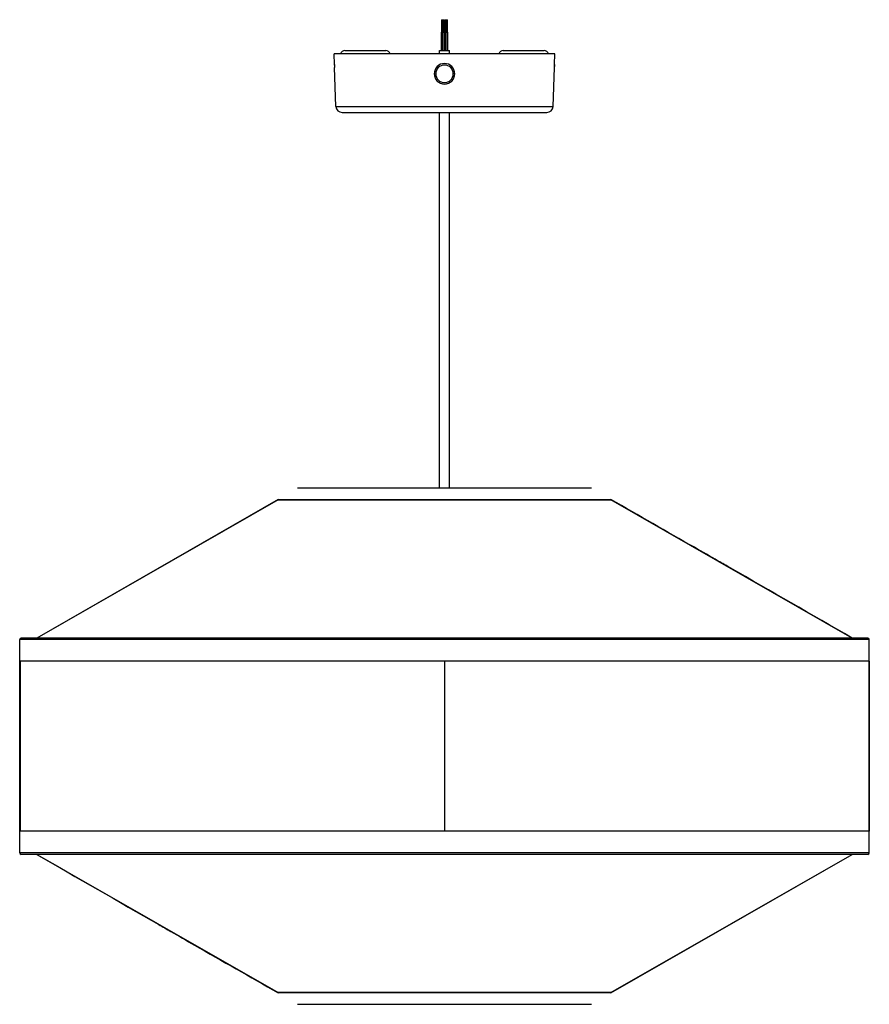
# Model space of a CAD drawing. Header units: millimetres. Extents: x -275 to 275, y -167 to 470.
import ezdxf

# ---------------------------------------------------------------- set-up
doc = ezdxf.new("R2010")
doc.units = ezdxf.units.MM

msp = doc.modelspace()

# ---------------------------------------------------------------- linework, layer by layer
at = {"color": 7, "linetype": 'Continuous', "lineweight": 25}
for p, q in [((-1.9, 470), (-1.9, 462)), ((-1.9, 470), (-0.3, 470)), ((-1.1, 450), (-1.1, 470)), ((-0.3, 462), (-0.3, 470)), ((0.3, 470), (0.3, 462)), ((0.3, 470), (1.9, 470)), ((1.1, 450), (1.1, 470)), ((1.9, 462), (1.9, 470)), ((-2.1, 462), (-2.1, 450)), ((-2.1, 462), (-0.1, 462)), ((-0.1, 450), (-0.1, 462)), ((0.1, 462), (0.1, 450)), ((0.1, 462), (2.1, 462)), ((2.1, 450), (2.1, 462)), ((-71.26, 441), (-71.5, 448)), ((71.5, 448), (-71.5, 448)), ((-64.5, 450), (-38, 450)), ((-3.25, 448), (-3.25, 450)), ((-3.25, 450), (3.25, 450)), ((3.25, 448), (3.25, 450)), ((38, 450), (64.5, 450)), ((71.26, 441), (71.5, 448)), ((-70.31, 413.86), (-71.19, 439)), ((-6.65, 435), (-5.65, 435)), ((6.65, 435), (5.65, 435)), ((70.31, 413.86), (71.19, 439)), ((-70.31, 413.86), (70.31, 413.86)), ((-66.31, 410), (66.31, 410)), ((-3.25, 166.97), (-3.25, 410)), ((3.25, 166.97), (3.25, 410)), ((95.11, 166.97), (-95.11, 166.97)), ((-107.74, 159.58), (-263.9, 70)), ((-107.74, 159.35), (-263.87, 70)), ((-107.74, 159.58), (107.74, 159.58)), ((-107.74, 159.58), (-107.74, 159.35)), ((-107.74, 159.35), (107.74, 159.35)), ((107.74, 159.58), (107.74, 159.35)), ((263.87, 70), (107.74, 159.35)), ((-275, -69), (-275, 69)), ((275, 69), (-275, 69)), ((274, 70), (-274, 70)), ((275, -69), (275, 69)), ((274.9, 55), (-274.9, 55)), ((-274.9, 55), (-274.9, -55)), ((-274.7, 55), (-274.7, -55)), ((0, 55), (0, -55)), ((274.7, 55), (274.7, -55)), ((274.9, 55), (274.9, -55)), ((274.9, -55), (-274.9, -55)), ((275, -69), (-275, -69)), ((274, -70), (-274, -70)), ((-263.87, -70), (-107.74, -159.35)), ((107.74, -159.35), (263.87, -70)), ((107.74, -159.58), (263.9, -70)), ((107.74, -159.35), (-107.74, -159.35)), ((-107.74, -159.58), (-107.74, -159.35)), ((107.74, -159.58), (-107.74, -159.58)), ((107.74, -159.58), (107.74, -159.35)), ((-95.11, -166.97), (95.11, -166.97))]:
    msp.add_line(p, q, dxfattribs=at)
for centre, radius, start, end in [((-64.5, 447), 3, 90, 160.52878), ((-38, 447), 3, 19.47122, 90), ((38, 447), 3, 90, 160.52878), ((64.5, 447), 3, 19.47122, 90), ((0, 435), 6.65, 0, 180), ((0, 435), 5.65, 0, 180), ((0, 435), 6.65, 180, 0), ((0, 435), 5.65, 180, 0), ((-66.31, 414), 4, 182, 270), ((66.31, 414), 4, 270, 358), ((-274, 69), 1, 90, 180), ((274, 69), 1, 360, 90), ((-274, -69), 1, 180, 270), ((274, -69), 1, 270, 0)]:
    msp.add_arc(centre, radius, start, end, dxfattribs=at)
for points, knots in [([(-71.26, 441), (-71.25, 440.98), (-71.25, 440.95), (-71.24, 440.72), (-71.23, 440.39), (-71.21, 440.01), (-71.2, 439.62), (-71.19, 439.28), (-71.19, 439.09), (-71.19, 439.01), (-71.19, 439), (-71.19, 439)], [0, 0, 0, 0, 0.125109, 0.250632, 0.374121, 0.497613, 0.621162, 0.745245, 0.873073, 0.936341, 1, 1, 1, 1]), ([(-71.24, 440.57), (-71.24, 440.61), (-71.24, 440.77), (-71.25, 440.91), (-71.26, 440.99), (-71.26, 441), (-71.26, 441)], [0, 0, 0, 0, 0.160892, 0.582093, 0.790367, 1, 1, 1, 1]), ([(71.19, 439), (71.19, 439), (71.19, 439.01), (71.19, 439.09), (71.19, 439.28), (71.2, 439.62), (71.21, 440.01), (71.23, 440.39), (71.24, 440.72), (71.25, 440.95), (71.25, 440.98), (71.26, 441)], [0, 0, 0, 0, 0.063652, 0.126905, 0.254749, 0.378777, 0.502384, 0.625792, 0.749395, 0.874814, 1, 1, 1, 1]), ([(71.26, 441), (71.26, 441), (71.26, 440.99), (71.25, 440.91), (71.24, 440.72), (71.23, 440.38), (71.21, 439.99), (71.21, 439.74), (71.2, 439.62)], [0, 0, 0, 0, 0.1019725, 0.203356, 0.4082533, 0.607199, 0.8052405, 1, 1, 1, 1]), ([(-71.19, 439), (-71.19, 439.01), (-71.19, 439.01), (-71.19, 439.11), (-71.19, 439.13)], [0, 0, 0, 0, 0.80236, 1, 1, 1, 1]), ([(71.19, 439.14), (71.19, 439.12), (71.19, 439.02), (71.19, 439.01), (71.19, 439)], [0, 0, 0, 0, 0.233262, 1, 1, 1, 1]), ([(263.91, 70), (237.61, 85.13), (208.71, 101.74), (174.66, 121.28), (148.91, 136.02), (125.75, 149.27), (107.74, 159.58)], [0, 0, 0, 0, 0.505672, 0.555319, 0.654257, 1, 1, 1, 1]), ([(-263.91, -70), (-237.61, -85.13), (-208.71, -101.74), (-174.66, -121.28), (-148.91, -136.02), (-125.75, -149.27), (-107.74, -159.58)], [0, 0, 0, 0, 0.505672, 0.555319, 0.654257, 1, 1, 1, 1])]:
    msp.add_open_spline(points, degree=3, knots=knots, dxfattribs=at)

doc.saveas('drawing.dxf')
